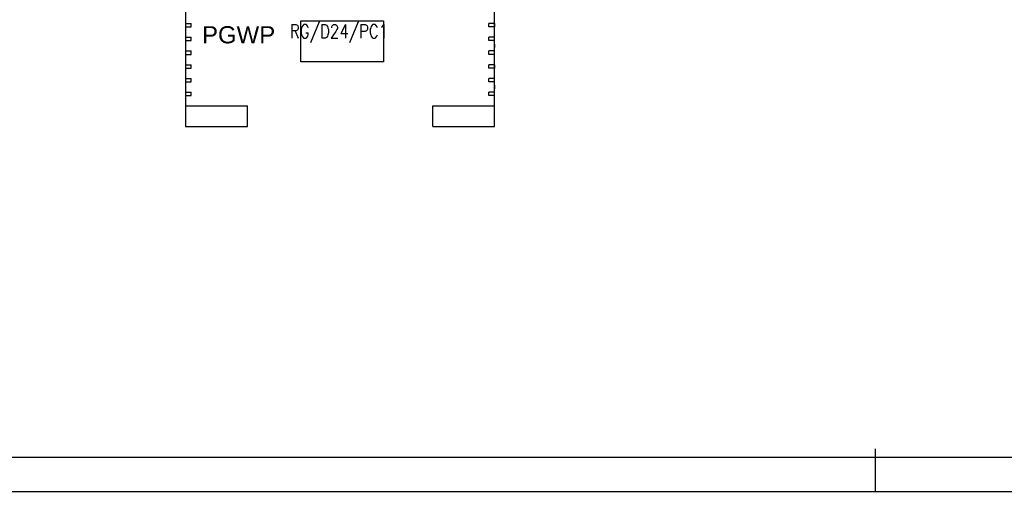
# Model space of a CAD drawing. Header units: inches. Extents: x 6268 to 12323, y 5221 to 42059.
# Tile 74 of 98: x 9021 to 10456, y 29825 to 30513. Entities that reach past the tile are written whole.
import ezdxf

# ---------------------------------------------------------------- set-up
doc = ezdxf.new("R2010")
doc.units = ezdxf.units.IN
doc.header["$MEASUREMENT"] = 0
doc.layers.add('2DE_NUMEL', color=1, linetype='Continuous', lineweight=20)
doc.layers.add('CP_LINENORM', color=253, linetype='Continuous')
doc.styles.add('CP_ATTR', font='romans.shx')
doc.styles.get("Standard").update_dxf_attribs({"font": 'txt.shx'})

# ---------------------------------------------------------------- blocks, each defined once
blk = doc.blocks.new('cp_num_el')
at = {"linetype": 'ByBlock', "style": 'CP_ATTR', "width": 0.8, "flags": 12}
blk.add_attdef('VAL', (0, 0), '', height=1, dxfattribs=at)

msp = doc.modelspace()

# ---------------------------------------------------------------- linework, layer by layer
for p, q in [((9262.543, 30567.907), (9262.543, 30357.907)), ((9712.543, 30357.907), (9712.543, 30567.907)), ((9262.543, 30507.907), (9270.543, 30507.907)), ((9270.543, 30502.907), (9270.543, 30507.907)), ((9430.62, 30511.84), (9550.62, 30511.84)), ((9430.62, 30451.84), (9430.62, 30511.84)), ((9550.62, 30511.84), (9550.62, 30451.84)), ((9712.543, 30507.907), (9704.543, 30507.907)), ((9704.543, 30502.907), (9704.543, 30507.907)), ((9712.543, 30507.907), (9712.543, 30502.907)), ((9262.543, 30502.907), (9270.543, 30502.907)), ((9712.543, 30502.907), (9704.543, 30502.907)), ((9262.543, 30487.907), (9270.543, 30487.907)), ((9262.543, 30482.907), (9270.543, 30482.907)), ((9270.543, 30482.907), (9270.543, 30487.907)), ((9712.543, 30487.907), (9704.543, 30487.907)), ((9704.543, 30482.907), (9704.543, 30487.907)), ((9712.543, 30482.907), (9704.543, 30482.907)), ((9712.543, 30477.907), (9712.543, 30472.907)), ((9262.543, 30467.907), (9270.543, 30467.907)), ((9262.543, 30462.907), (9270.543, 30462.907)), ((9270.543, 30462.907), (9270.543, 30467.907)), ((9712.543, 30467.907), (9704.543, 30467.907)), ((9704.543, 30462.907), (9704.543, 30467.907)), ((9712.543, 30462.907), (9704.543, 30462.907)), ((9262.543, 30447.907), (9270.543, 30447.907)), ((9270.543, 30442.907), (9270.543, 30447.907)), ((9550.62, 30451.84), (9430.62, 30451.84)), ((9712.543, 30447.907), (9704.543, 30447.907)), ((9704.543, 30442.907), (9704.543, 30447.907)), ((9712.543, 30447.907), (9712.543, 30442.907)), ((9262.543, 30442.907), (9270.543, 30442.907)), ((9712.543, 30442.907), (9704.543, 30442.907)), ((9262.543, 30427.907), (9270.543, 30427.907)), ((9262.543, 30422.907), (9270.543, 30422.907)), ((9270.543, 30422.907), (9270.543, 30427.907)), ((9712.543, 30427.907), (9704.543, 30427.907)), ((9704.543, 30422.907), (9704.543, 30427.907)), ((9712.543, 30422.907), (9704.543, 30422.907)), ((9262.543, 30407.907), (9270.543, 30407.907)), ((9270.543, 30402.907), (9270.543, 30407.907)), ((9712.543, 30407.907), (9704.543, 30407.907)), ((9704.543, 30402.907), (9704.543, 30407.907)), ((9712.543, 30417.907), (9712.543, 30412.907)), ((9262.543, 30402.907), (9270.543, 30402.907)), ((9712.543, 30402.907), (9704.543, 30402.907)), ((9262.543, 30387.907), (9352.543, 30387.907)), ((9352.543, 30357.907), (9352.543, 30387.907)), ((9622.543, 30387.907), (9712.543, 30387.907)), ((9622.543, 30357.907), (9622.543, 30387.907)), ((9262.543, 30357.907), (9352.543, 30357.907)), ((9262.543, 30357.907), (9352.543, 30357.907)), ((9622.543, 30357.907), (9712.543, 30357.907))]:
    msp.add_line(p, q)
at = {"linetype": 'Continuous'}
for p, q in [((10268.073, 29825.31), (10268.073, 29888.432)), ((6468.073, 29876.31), (12118.073, 29876.31))]:
    msp.add_line(p, q, dxfattribs=at)
at = {"layer": 'CP_LINENORM', "linetype": 'Continuous'}
msp.add_line((6268.073, 29826.31), (12168.073, 29826.31), dxfattribs=at)

# ---------------------------------------------------------------- block references
at = {"layer": '2DE_NUMEL'}
ref = msp.add_blockref('cp_num_el', (9414.386, 30503.709), dxfattribs=dict(at, xscale=-20, yscale=20, zscale=15, rotation=179.9999999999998))
ref.add_attrib('VAL', 'RG/D24/PC1', (9414.386, 30486.509), dxfattribs={"layer": '0', "linetype": 'ByBlock', "height": 20, "rotation": 1080, "style": 'CP_ATTR', "width": 0.8, "flags": 12})

# ---------------------------------------------------------------- texts
at = {"layer": '2DE_NUMEL', "insert": (9286.345, 30503.956), "char_height": 25, "width": 90.0711, "attachment_point": 1}
msp.add_mtext('\\fArial|b0|i0|c0|p32;PGWP', dxfattribs=at)

doc.saveas('drawing.dxf')
